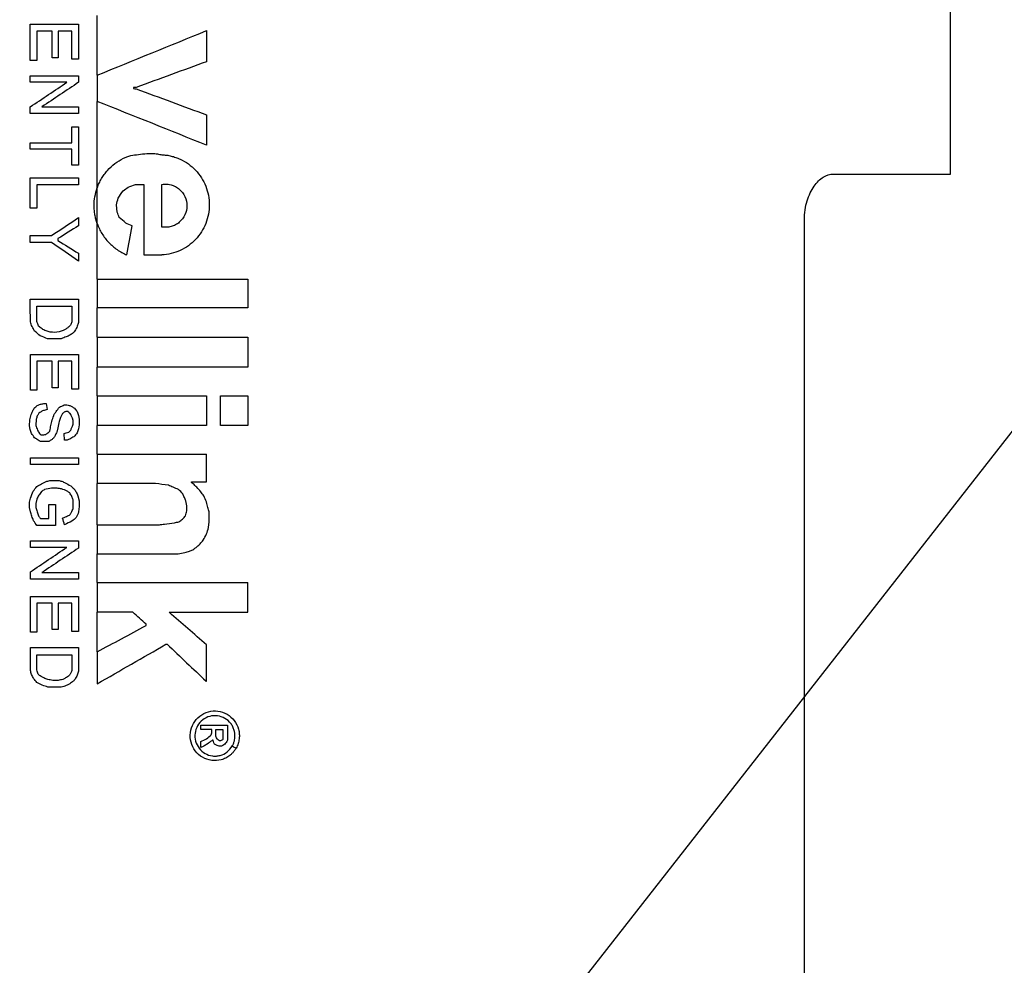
# Model space of a CAD drawing. Header units: millimetres. Extents: x 6 to 273, y 6 to 210.
# Tile 15 of 25: x 149 to 160, y 86 to 97. Entities that reach past the tile are written whole.
import ezdxf

# ---------------------------------------------------------------- set-up
doc = ezdxf.new("R2010")
doc.units = ezdxf.units.MM
doc.layers.add('DIMENSIONS', color=140, linetype='Continuous', lineweight=25)
doc.styles.add('SLDTEXTSTYLE0', font='TXT', dxfattribs={"width": 0.7})
doc.dimstyles.new('SLDDIMSTYLE3', dxfattribs={"dimtxt": 2.158008, "dimasz": 3.302, "dimexe": 0, "dimexo": 0.0625, "dimgap": 0.539502, "dimtad": 0, "dimtih": 1, "dimtoh": 1, "dimlfac": 1.5, "dimrnd": 1e-09, "dimzin": 12, "dimdsep": 46, "dimtxsty": 'SLDTEXTSTYLE0', "dimsah": 1, "dimcen": 0, "dimadec": 0, "dimazin": 3, "dimtfac": 1, "dimtofl": 0, "dimtmove": 0, "dimatfit": 3, "dimfxl": 0, "dimfrac": 2, "dimtolj": 1, "dimtzin": 12, "dimarcsym": 0})

# ---------------------------------------------------------------- blocks, each defined once
blk = doc.blocks.new('_D_5')
at = {"layer": 'DIMENSIONS'}
for p, q in [((172.786, 100.037), (172.061, 100.037)), ((172.061, 100.037), (172.061, 96.607)), ((179.198, 100.037), (179.923, 100.037)), ((179.923, 100.037), (179.923, 96.607)), ((172.061, 96.607), (172.786, 96.607)), ((179.923, 96.607), (179.198, 96.607)), ((150.877, 80.013), (162.754, 95.188)), ((162.754, 95.188), (167.194, 95.188))]:
    blk.add_line(p, q, dxfattribs=at)
blk.add_solid([(150.877, 80.013), (153.312, 82.3), (152.512, 82.926)], dxfattribs=at)
at = {"layer": 'DIMENSIONS', "char_height": 2.1167, "attachment_point": 1, "style": 'SLDTEXTSTYLE0'}
for s, insert in [('%%c', (172.054, 103.249)), ('4.2', (175.312, 103.249)), ('0.17', (172.786, 99.336)), ('THROUGH', (168.782, 95.423)), ('ALL', (173.456, 91.993))]:
    blk.add_mtext(s, dxfattribs=dict(at, insert=insert))

msp = doc.modelspace()

# ---------------------------------------------------------------- linework, layer by layer
for p, q in [((159.5138, 94.7855), (159.5138, 105.3688)), ((149.2696, 96.4542), (149.8069, 96.4542)), ((149.2696, 96.0484), (149.2696, 96.4542)), ((149.8069, 96.4542), (149.8069, 96.0635)), ((150.0142, 95.8854), (150.0142, 96.5501)), ((149.5135, 96.3743), (149.343, 96.3743)), ((149.343, 96.3743), (149.343, 96.0484)), ((149.5135, 96.0787), (149.5135, 96.3743)), ((149.5784, 96.3743), (149.5784, 96.0787)), ((149.7333, 96.3743), (149.5784, 96.3743)), ((149.7333, 96.0635), (149.7333, 96.3743)), ((151.2319, 96.3806), (151.2319, 96.0351)), ((149.343, 96.0484), (149.2696, 96.0484)), ((149.5784, 96.0787), (149.5135, 96.0787)), ((149.8069, 96.0635), (149.7333, 96.0635)), ((149.2696, 95.879), (149.8069, 95.879)), ((149.2696, 95.8057), (149.2696, 95.879)), ((149.6766, 95.8057), (149.2696, 95.8057)), ((149.8069, 95.879), (149.8069, 95.8057)), ((150.0142, 95.8854), (150.0142, 95.5936)), ((150.448, 95.7492), (150.4193, 95.7492)), ((150.4193, 95.7492), (150.4193, 95.736)), ((150.0142, 94.6311), (150.0142, 95.5936)), ((149.2696, 95.4592), (149.2696, 95.5329)), ((149.3996, 95.5329), (149.8069, 95.5329)), ((149.8069, 95.5329), (149.8069, 95.4592)), ((149.8069, 95.4592), (149.2696, 95.4592)), ((151.2319, 95.4432), (151.2319, 95.105)), ((149.7333, 95.3114), (149.8069, 95.3114)), ((149.7333, 95.1342), (149.7333, 95.3114)), ((149.8069, 95.3114), (149.8069, 94.8848)), ((149.2696, 95.1342), (149.7333, 95.1342)), ((149.2696, 95.0608), (149.2696, 95.1342)), ((149.7333, 95.0608), (149.2696, 95.0608)), ((149.7333, 94.8848), (149.7333, 95.0608)), ((150.5664, 95.0143), (150.6557, 95.0143)), ((149.8069, 94.8848), (149.7333, 94.8848)), ((149.2696, 94.7442), (149.8069, 94.7442)), ((149.2696, 94.406), (149.2696, 94.7442)), ((149.8069, 94.7442), (149.8069, 94.6642)), ((158.2066, 94.7855), (159.5138, 94.7855)), ((149.343, 94.6642), (149.343, 94.406)), ((149.8069, 94.6642), (149.343, 94.6642)), ((150.0142, 94.2338), (150.0142, 94.6311)), ((150.4391, 94.6695), (150.5339, 94.6695)), ((150.5339, 94.6695), (150.5339, 93.8851)), ((150.7324, 94.1959), (150.7324, 94.6695)), ((149.343, 94.406), (149.2696, 94.406)), ((150.2373, 94.3609), (150.2273, 94.4427)), ((149.8069, 94.3006), (149.8069, 94.2102)), ((157.8864, 69.3855), (157.8864, 94.2775)), ((150.0142, 93.6169), (150.0142, 94.2338)), ((149.2696, 94.1018), (149.5057, 94.1018)), ((149.2696, 94.0218), (149.2696, 94.1018)), ((149.5767, 94.0664), (149.5767, 94.0456)), ((149.5057, 94.0218), (149.2696, 94.0218)), ((149.8069, 93.9039), (149.8069, 93.8148)), ((150.5339, 93.8851), (150.7324, 93.8851)), ((150.0142, 93.6169), (150.0142, 93.2962)), ((150.0142, 93.6169), (151.6917, 93.6169)), ((151.6917, 93.6169), (151.6917, 93.2962)), ((149.2696, 93.3948), (149.8069, 93.3948)), ((149.2696, 93.3142), (149.2696, 93.3948)), ((149.8069, 93.3948), (149.8069, 93.1318)), ((149.2702, 93.1396), (149.2696, 93.3142)), ((149.343, 93.3142), (149.7333, 93.3142)), ((149.343, 93.1457), (149.343, 93.3142)), ((149.7333, 93.3142), (149.7333, 93.1396)), ((150.0142, 92.9693), (150.0142, 93.2962)), ((151.6917, 93.2962), (150.0142, 93.2962)), ((149.6122, 92.9535), (149.4617, 92.9535)), ((150.0142, 92.9693), (150.0142, 92.6363)), ((150.0142, 92.9693), (151.6917, 92.9693)), ((151.6917, 92.9693), (151.6917, 92.6363)), ((149.2702, 92.7766), (149.8069, 92.7766)), ((149.2702, 92.3791), (149.2702, 92.7766)), ((149.8069, 92.7766), (149.8069, 92.3934)), ((149.343, 92.7042), (149.343, 92.3791)), ((149.5135, 92.7042), (149.343, 92.7042)), ((149.5135, 92.4085), (149.5135, 92.7042)), ((149.5784, 92.7042), (149.5784, 92.4085)), ((149.7333, 92.7042), (149.5784, 92.7042)), ((149.7333, 92.3934), (149.7333, 92.7042)), ((150.0142, 92.3184), (150.0142, 92.6363)), ((151.6917, 92.6363), (150.0142, 92.6363)), ((149.5784, 92.4085), (149.5135, 92.4085)), ((149.343, 92.3791), (149.2702, 92.3791)), ((149.8069, 92.3934), (149.7333, 92.3934)), ((150.0142, 92.3184), (150.0142, 91.9882)), ((150.0142, 92.3184), (151.2319, 92.3184)), ((151.2319, 92.3184), (151.2319, 91.9882)), ((151.3871, 91.9882), (151.3871, 92.3184)), ((151.3871, 92.3184), (151.6917, 92.3184)), ((151.6917, 92.3184), (151.6917, 91.9882)), ((149.419, 92.2313), (149.4452, 92.2313)), ((149.4452, 92.2313), (149.4563, 92.1664)), ((149.648, 92.2161), (149.6766, 92.2161)), ((149.6891, 92.1425), (149.6651, 92.1425)), ((149.7479, 92.0438), (149.7399, 92.0681)), ((149.8069, 92.0996), (149.8121, 92.0566)), ((149.2618, 91.9839), (149.264, 92.0494)), ((149.2686, 91.9434), (149.2618, 91.9839)), ((149.3339, 92.0566), (149.3316, 91.9882)), ((149.5756, 91.9636), (149.5642, 91.9134)), ((149.7429, 91.993), (149.7479, 92.0032)), ((149.7479, 92.0032), (149.7479, 92.0438)), ((149.8121, 91.9963), (149.8069, 91.9505)), ((149.8121, 92.0566), (149.8121, 91.9963)), ((150.0142, 91.6696), (150.0142, 91.9882)), ((151.2319, 91.9882), (150.0142, 91.9882)), ((151.6917, 91.9882), (151.3871, 91.9882)), ((149.3891, 91.8855), (149.419, 91.8855)), ((149.6513, 91.8261), (149.6448, 91.8999)), ((149.4751, 91.8105), (149.3814, 91.8105)), ((149.6795, 91.8261), (149.6513, 91.8261)), ((149.2702, 91.5531), (149.2702, 91.6276)), ((149.2702, 91.6276), (149.8069, 91.6276)), ((149.8069, 91.6276), (149.8069, 91.5531)), ((150.0142, 91.6696), (150.0142, 91.3428)), ((150.0142, 91.6696), (151.2319, 91.6696)), ((151.2319, 91.3623), (151.2319, 91.6696)), ((149.8069, 91.5531), (149.2702, 91.5531)), ((149.4996, 91.3766), (149.5784, 91.3766)), ((150.0142, 90.8842), (150.0142, 91.3428)), ((150.6632, 91.3428), (150.0142, 91.3428)), ((151.0634, 91.3623), (151.2319, 91.3623)), ((151.0634, 91.3542), (151.0634, 91.3623)), ((149.5688, 91.2905), (149.5057, 91.2905)), ((149.8004, 91.2042), (149.8121, 91.1491)), ((149.2618, 91.1331), (149.2702, 91.1809)), ((149.2618, 91.0751), (149.2618, 91.1331)), ((149.3404, 91.1684), (149.332, 91.1206)), ((149.332, 91.1206), (149.332, 91.0751)), ((149.4764, 91.1095), (149.5494, 91.1095)), ((149.4764, 90.9531), (149.4764, 91.1095)), ((149.5494, 91.1095), (149.5494, 90.8747)), ((149.7472, 91.0652), (149.7472, 91.16)), ((149.8121, 91.0879), (149.8069, 91.0255)), ((149.8121, 91.1491), (149.8121, 91.0879)), ((151.0132, 91.0938), (151.0021, 91.1491)), ((151.0132, 91.039), (151.0132, 91.0938)), ((149.2702, 91.0291), (149.2618, 91.0751)), ((151.2597, 90.9153), (151.2597, 91.0255)), ((149.5494, 90.8747), (149.343, 90.8747)), ((149.3814, 90.9531), (149.4764, 90.9531)), ((150.0142, 90.8842), (150.7067, 90.8842)), ((150.0142, 90.8842), (150.0142, 90.5599)), ((151.2535, 90.8531), (151.2597, 90.9153)), ((149.2702, 90.7052), (149.8069, 90.7052)), ((149.2702, 90.632), (149.2702, 90.7052)), ((149.8069, 90.7052), (149.8069, 90.6245)), ((149.6746, 90.632), (149.2702, 90.632)), ((150.0137, 90.241), (150.0142, 90.5599)), ((150.0142, 90.5599), (150.9155, 90.5599)), ((149.2702, 90.2784), (149.2702, 90.3586)), ((149.3996, 90.3515), (149.8069, 90.3515)), ((149.8069, 90.3515), (149.8069, 90.2784)), ((149.8069, 90.2784), (149.2702, 90.2784)), ((150.0137, 90.241), (150.0142, 89.9096)), ((151.6917, 89.9096), (151.6917, 90.241)), ((149.2702, 90.0865), (149.8069, 90.0865)), ((149.2702, 89.6892), (149.2702, 90.0865)), ((149.343, 90.0127), (149.343, 89.6892)), ((149.5123, 90.0127), (149.343, 90.0127)), ((149.5123, 89.7182), (149.5123, 90.0127)), ((149.5784, 90.0127), (149.5784, 89.7182)), ((149.7333, 90.0127), (149.5784, 90.0127)), ((149.7333, 89.696), (149.7333, 90.0127)), ((149.8069, 90.0865), (149.8069, 89.696)), ((150.0137, 89.4694), (150.0142, 89.9096)), ((150.8134, 89.9096), (151.6917, 89.9096)), ((150.5576, 89.762), (150.5576, 89.7758)), ((149.343, 89.6892), (149.2702, 89.6892)), ((149.5784, 89.7182), (149.5123, 89.7182)), ((149.8069, 89.696), (149.7333, 89.696)), ((150.779, 89.5541), (150.7934, 89.5541)), ((151.2319, 89.1431), (151.2319, 89.548)), ((149.2702, 89.519), (149.8069, 89.519)), ((149.2702, 89.4381), (149.2702, 89.519)), ((149.2709, 89.2617), (149.2702, 89.4381)), ((149.343, 89.4381), (149.7333, 89.4381)), ((149.343, 89.2681), (149.343, 89.4381)), ((149.7333, 89.4381), (149.7333, 89.2681)), ((149.8069, 89.519), (149.8069, 89.2545)), ((150.0137, 89.4694), (150.0142, 89.1142)), ((149.5784, 89.1523), (149.519, 89.1523)), ((151.2257, 89.1431), (151.2319, 89.1431)), ((149.6122, 89.0773), (149.4639, 89.0773)), ((151.1672, 88.6556), (151.4651, 88.6556)), ((151.1672, 88.6043), (151.1672, 88.6556)), ((151.2912, 88.6043), (151.1672, 88.6043)), ((151.2912, 88.5672), (151.2912, 88.6043)), ((151.3349, 88.6043), (151.414, 88.6043)), ((151.3349, 88.5311), (151.3349, 88.6043)), ((151.414, 88.6043), (151.414, 88.4949)), ((151.4651, 88.6556), (151.4649, 88.4869)), ((151.1672, 88.4058), (151.1672, 88.4723)), ((151.3061, 88.4869), (151.2992, 88.4869)), ((151.3079, 88.4723), (151.3061, 88.4869)), ((151.3412, 88.5128), (151.3349, 88.5311)), ((151.3871, 88.4796), (151.3757, 88.4796)), ((151.3963, 88.4207), (151.3709, 88.4207))]:
    msp.add_line(p, q)
at = {"flags": 128}
for points in [[(150.0137, 90.241), (150.2245, 90.241), (150.4353, 90.241), (150.6458, 90.241), (150.856, 90.241), (151.0658, 90.241), (151.2751, 90.241), (151.4838, 90.241), (151.6917, 90.241)], [(150.4091, 89.9096), (150.3597, 89.9096), (150.3104, 89.9096), (150.2611, 89.9096), (150.2117, 89.9096), (150.1623, 89.9096), (150.113, 89.9096), (150.0636, 89.9096), (150.0142, 89.9096)]]:
    msp.add_lwpolyline(points, dxfattribs=at)
for points in [[(150.0142, 95.8854), (150.4213, 96.0505), (150.8283, 96.2156), (151.2319, 96.3806)], [(151.2319, 96.0351), (150.9717, 95.9398), (150.7101, 95.8445), (150.448, 95.7492)], [(149.2696, 95.5329), (149.4051, 95.6238), (149.5408, 95.7148), (149.6766, 95.8057)], [(149.8069, 95.8057), (149.6711, 95.7148), (149.5352, 95.6238), (149.3996, 95.5329)], [(150.4193, 95.736), (150.4289, 95.7351), (150.4384, 95.7341), (150.448, 95.7331)], [(150.448, 95.7331), (150.7101, 95.6365), (150.9717, 95.5399), (151.2319, 95.4432)], [(151.2319, 95.105), (150.8283, 95.2679), (150.4213, 95.4307), (150.0142, 95.5936)], [(150.3073, 94.9628), (150.3197, 94.9672), (150.3321, 94.9716), (150.3444, 94.976)], [(150.3444, 94.976), (150.3593, 94.9816), (150.3742, 94.9871), (150.3891, 94.9927)], [(150.3891, 94.9927), (150.4169, 94.9961), (150.4447, 94.9995), (150.4725, 95.0029)], [(150.4725, 95.0029), (150.5038, 95.0067), (150.5351, 95.0105), (150.5664, 95.0143)], [(150.6557, 95.0143), (150.6743, 95.0109), (150.6929, 95.0075), (150.7115, 95.0042)], [(150.7115, 95.0042), (150.7184, 95.0029), (150.7254, 95.0016), (150.7324, 95.0003)], [(150.2472, 94.5182), (150.2659, 94.5449), (150.2846, 94.5717), (150.3032, 94.5984)], [(150.3032, 94.5984), (150.3219, 94.6122), (150.3405, 94.6259), (150.3592, 94.6397)], [(150.3592, 94.6397), (150.3858, 94.6496), (150.4125, 94.6596), (150.4391, 94.6695)], [(150.2273, 94.4427), (150.234, 94.4679), (150.2406, 94.493), (150.2472, 94.5182)], [(149.5057, 94.1018), (149.6061, 94.1681), (149.7065, 94.2343), (149.8069, 94.3006)], [(150.2598, 94.3006), (150.2523, 94.3207), (150.2448, 94.3408), (150.2373, 94.3609)], [(150.3312, 94.2405), (150.3074, 94.2606), (150.2836, 94.2806), (150.2598, 94.3006)], [(149.8069, 94.2102), (149.7302, 94.1623), (149.6534, 94.1143), (149.5767, 94.0664)], [(150.4035, 94.2102), (150.3794, 94.2203), (150.3553, 94.2304), (150.3312, 94.2405)], [(150.3444, 93.8851), (150.3641, 93.9935), (150.3838, 94.1018), (150.4035, 94.2102)], [(149.5767, 94.0456), (149.6534, 93.9983), (149.7302, 93.9511), (149.8069, 93.9039)], [(149.8069, 93.8148), (149.7065, 93.8838), (149.6061, 93.9528), (149.5057, 94.0218)], [(149.2894, 93.088), (149.283, 93.1052), (149.2766, 93.1224), (149.2702, 93.1396)], [(149.3173, 93.0385), (149.308, 93.055), (149.2987, 93.0715), (149.2894, 93.088)], [(149.3607, 93.0934), (149.3548, 93.1109), (149.3489, 93.1283), (149.343, 93.1457)], [(149.7333, 93.1396), (149.7279, 93.1273), (149.7224, 93.115), (149.717, 93.1026)], [(149.8069, 93.1318), (149.8018, 93.119), (149.7966, 93.1062), (149.7915, 93.0934)], [(149.3803, 92.9837), (149.3593, 93.0019), (149.3383, 93.0202), (149.3173, 93.0385)], [(149.4617, 92.9535), (149.4346, 92.9636), (149.4074, 92.9736), (149.3803, 92.9837)], [(149.6701, 92.9752), (149.6508, 92.968), (149.6315, 92.9608), (149.6122, 92.9535)], [(149.2942, 92.1433), (149.3, 92.1552), (149.3059, 92.167), (149.3117, 92.1789)], [(149.3117, 92.1789), (149.3234, 92.1891), (149.3351, 92.1993), (149.3468, 92.2095)], [(149.3468, 92.2095), (149.3583, 92.2146), (149.3698, 92.2198), (149.3814, 92.2249)], [(149.3814, 92.2249), (149.3939, 92.2271), (149.4064, 92.2292), (149.419, 92.2313)], [(149.5571, 92.1433), (149.569, 92.1594), (149.581, 92.1754), (149.5929, 92.1915)], [(149.5929, 92.1915), (149.6113, 92.1997), (149.6297, 92.2079), (149.648, 92.2161)], [(149.6766, 92.2161), (149.685, 92.2146), (149.6933, 92.2131), (149.7016, 92.2116)], [(149.7016, 92.2116), (149.7122, 92.208), (149.7228, 92.2043), (149.7333, 92.2007)], [(149.7333, 92.2007), (149.7431, 92.1934), (149.7528, 92.1862), (149.7626, 92.1789)], [(149.7626, 92.1789), (149.7722, 92.167), (149.7818, 92.1552), (149.7915, 92.1433)], [(149.264, 92.0494), (149.2685, 92.0696), (149.2731, 92.0897), (149.2776, 92.1098)], [(149.2776, 92.1098), (149.2831, 92.121), (149.2887, 92.1321), (149.2942, 92.1433)], [(149.3468, 92.0941), (149.3425, 92.0816), (149.3382, 92.0691), (149.3339, 92.0566)], [(149.3662, 92.1255), (149.3597, 92.115), (149.3533, 92.1046), (149.3468, 92.0941)], [(149.3966, 92.1467), (149.3864, 92.1396), (149.3763, 92.1326), (149.3662, 92.1255)], [(149.4342, 92.1591), (149.4217, 92.155), (149.4091, 92.1508), (149.3966, 92.1467)], [(149.4563, 92.1664), (149.4489, 92.164), (149.4416, 92.1616), (149.4342, 92.1591)], [(149.5135, 92.0494), (149.521, 92.0713), (149.5286, 92.0932), (149.5361, 92.1151)], [(149.5361, 92.1151), (149.5431, 92.1245), (149.5501, 92.1339), (149.5571, 92.1433)], [(149.6058, 92.0753), (149.6011, 92.0616), (149.5963, 92.0479), (149.5916, 92.0341)], [(149.6145, 92.0929), (149.6116, 92.087), (149.6087, 92.0812), (149.6058, 92.0753)], [(149.6286, 92.1216), (149.6239, 92.112), (149.6192, 92.1024), (149.6145, 92.0929)], [(149.653, 92.1385), (149.6449, 92.1329), (149.6368, 92.1272), (149.6286, 92.1216)], [(149.6651, 92.1425), (149.6611, 92.1412), (149.657, 92.1399), (149.653, 92.1385)], [(149.7119, 92.1198), (149.7043, 92.1273), (149.6967, 92.1349), (149.6891, 92.1425)], [(149.7259, 92.0996), (149.7212, 92.1063), (149.7165, 92.113), (149.7119, 92.1198)], [(149.7399, 92.0681), (149.7352, 92.0786), (149.7306, 92.0891), (149.7259, 92.0996)], [(149.7915, 92.1433), (149.7966, 92.1287), (149.8018, 92.1142), (149.8069, 92.0996)], [(149.3316, 91.9882), (149.3372, 91.9712), (149.3428, 91.9542), (149.3484, 91.9372)], [(149.4855, 91.9261), (149.4902, 91.9468), (149.4949, 91.9675), (149.4996, 91.9882)], [(149.4996, 91.9882), (149.5042, 92.0086), (149.5088, 92.029), (149.5135, 92.0494)], [(149.5916, 92.0341), (149.5863, 92.0106), (149.5809, 91.9871), (149.5756, 91.9636)], [(149.7189, 91.9347), (149.7237, 91.9448), (149.7285, 91.955), (149.7333, 91.9652)], [(149.7333, 91.9652), (149.7365, 91.9745), (149.7397, 91.9838), (149.7429, 91.993)], [(149.2831, 91.8995), (149.2783, 91.9141), (149.2735, 91.9287), (149.2686, 91.9434)], [(149.3173, 91.8502), (149.3059, 91.8667), (149.2945, 91.8831), (149.2831, 91.8995)], [(149.3562, 91.8261), (149.3432, 91.8342), (149.3302, 91.8422), (149.3173, 91.8502)], [(149.3484, 91.9372), (149.3557, 91.9246), (149.363, 91.912), (149.3704, 91.8995)], [(149.3704, 91.8995), (149.3766, 91.8948), (149.3829, 91.8901), (149.3891, 91.8855)], [(149.419, 91.8855), (149.4268, 91.8864), (149.4347, 91.8874), (149.4425, 91.8883)], [(149.4425, 91.8883), (149.4446, 91.8899), (149.4466, 91.8916), (149.4486, 91.8933)], [(149.4486, 91.8933), (149.4537, 91.8974), (149.4588, 91.9016), (149.4639, 91.9057)], [(149.4639, 91.9057), (149.4671, 91.9071), (149.4703, 91.9086), (149.4735, 91.91)], [(149.4735, 91.91), (149.4775, 91.9154), (149.4815, 91.9207), (149.4855, 91.9261)], [(149.5283, 91.8481), (149.5208, 91.8416), (149.5133, 91.835), (149.5057, 91.8285)], [(149.5466, 91.8777), (149.5405, 91.8679), (149.5344, 91.858), (149.5283, 91.8481)], [(149.5642, 91.9134), (149.5583, 91.9015), (149.5525, 91.8896), (149.5466, 91.8777)], [(149.6448, 91.8999), (149.6525, 91.9019), (149.6602, 91.9038), (149.668, 91.9057)], [(149.668, 91.9057), (149.6778, 91.9083), (149.6877, 91.9108), (149.6976, 91.9134)], [(149.6976, 91.9134), (149.7047, 91.9205), (149.7118, 91.9276), (149.7189, 91.9347)], [(149.7544, 91.863), (149.7393, 91.8542), (149.7243, 91.8455), (149.7093, 91.8367)], [(149.7915, 91.9057), (149.7791, 91.8915), (149.7668, 91.8773), (149.7544, 91.863)], [(149.8069, 91.9505), (149.8018, 91.9356), (149.7966, 91.9206), (149.7915, 91.9057)], [(149.3814, 91.8105), (149.373, 91.8157), (149.3646, 91.8209), (149.3562, 91.8261)], [(149.5057, 91.8285), (149.4955, 91.8225), (149.4853, 91.8165), (149.4751, 91.8105)], [(149.7093, 91.8367), (149.6994, 91.8332), (149.6894, 91.8296), (149.6795, 91.8261)], [(149.3023, 91.2559), (149.3151, 91.2736), (149.3279, 91.2912), (149.3408, 91.3089)], [(149.3408, 91.3089), (149.359, 91.3193), (149.3772, 91.3297), (149.3954, 91.3401)], [(149.3954, 91.3401), (149.4146, 91.349), (149.4339, 91.3579), (149.4531, 91.3667)], [(149.4531, 91.3667), (149.4686, 91.37), (149.4841, 91.3733), (149.4996, 91.3766)], [(149.5784, 91.3766), (149.5928, 91.3738), (149.6073, 91.371), (149.6218, 91.3682)], [(149.6218, 91.3682), (149.6337, 91.362), (149.6456, 91.3557), (149.6575, 91.3494)], [(149.6575, 91.3494), (149.678, 91.3386), (149.6984, 91.3279), (149.7189, 91.3171)], [(149.7189, 91.3171), (149.7317, 91.3056), (149.7445, 91.2941), (149.7573, 91.2825)], [(150.8064, 91.3229), (150.7587, 91.3295), (150.711, 91.3362), (150.6632, 91.3428)], [(150.8595, 91.3009), (150.8418, 91.3082), (150.8241, 91.3155), (150.8064, 91.3229)], [(150.9196, 91.2759), (150.8996, 91.2843), (150.8795, 91.2926), (150.8595, 91.3009)], [(151.0815, 91.3401), (151.0754, 91.3448), (151.0694, 91.3495), (151.0634, 91.3542)], [(151.1228, 91.3009), (151.109, 91.3139), (151.0952, 91.327), (151.0815, 91.3401)], [(151.1666, 91.251), (151.152, 91.2676), (151.1374, 91.2843), (151.1228, 91.3009)], [(149.2702, 91.1809), (149.2809, 91.2059), (149.2916, 91.2309), (149.3023, 91.2559)], [(149.3631, 91.2115), (149.3555, 91.1971), (149.348, 91.1827), (149.3404, 91.1684)], [(149.3928, 91.2523), (149.3829, 91.2387), (149.373, 91.2251), (149.3631, 91.2115)], [(149.4273, 91.2759), (149.4158, 91.2681), (149.4043, 91.2602), (149.3928, 91.2523)], [(149.5057, 91.2905), (149.4796, 91.2856), (149.4535, 91.2808), (149.4273, 91.2759)], [(149.6174, 91.2818), (149.6012, 91.2847), (149.585, 91.2876), (149.5688, 91.2905)], [(149.6795, 91.2588), (149.6588, 91.2665), (149.6381, 91.2741), (149.6174, 91.2818)], [(149.7093, 91.2371), (149.6994, 91.2443), (149.6894, 91.2515), (149.6795, 91.2588)], [(149.7319, 91.1974), (149.7244, 91.2106), (149.7168, 91.2238), (149.7093, 91.2371)], [(149.7472, 91.16), (149.7421, 91.1725), (149.737, 91.1849), (149.7319, 91.1974)], [(149.7573, 91.2825), (149.7645, 91.272), (149.7717, 91.2615), (149.7788, 91.251)], [(149.7788, 91.251), (149.786, 91.2354), (149.7932, 91.2198), (149.8004, 91.2042)], [(150.967, 91.2276), (150.9512, 91.2437), (150.9354, 91.2598), (150.9196, 91.2759)], [(150.9846, 91.1884), (150.9787, 91.2014), (150.9729, 91.2145), (150.967, 91.2276)], [(151.2019, 91.2042), (151.1901, 91.2198), (151.1784, 91.2354), (151.1666, 91.251)], [(151.2319, 91.1369), (151.2219, 91.1593), (151.2119, 91.1818), (151.2019, 91.2042)], [(151.0021, 91.1491), (150.9963, 91.1622), (150.9904, 91.1753), (150.9846, 91.1884)], [(151.2473, 91.0751), (151.2422, 91.0957), (151.2371, 91.1163), (151.2319, 91.1369)], [(149.2863, 90.978), (149.2809, 90.9951), (149.2756, 91.0121), (149.2702, 91.0291)], [(149.3067, 90.9281), (149.2999, 90.9447), (149.2931, 90.9614), (149.2863, 90.978)], [(149.332, 91.0751), (149.3368, 91.0598), (149.3416, 91.0445), (149.3464, 91.0291)], [(149.3464, 91.0291), (149.3512, 91.0138), (149.356, 90.9986), (149.3608, 90.9833)], [(149.3608, 90.9833), (149.3676, 90.9732), (149.3745, 90.9631), (149.3814, 90.9531)], [(149.6448, 90.9628), (149.6503, 90.9654), (149.6558, 90.9679), (149.6613, 90.9705)], [(149.6613, 90.9705), (149.6766, 90.9775), (149.6918, 90.9845), (149.7071, 90.9916)], [(149.7071, 90.9916), (149.7134, 91.0002), (149.7196, 91.0088), (149.7259, 91.0173)], [(149.7259, 91.0173), (149.729, 91.0257), (149.7321, 91.0341), (149.7352, 91.0424)], [(149.7352, 91.0424), (149.7392, 91.05), (149.7432, 91.0576), (149.7472, 91.0652)], [(149.8069, 91.0255), (149.7984, 91.0055), (149.7899, 90.9856), (149.7813, 90.9656)], [(150.9645, 90.9451), (150.9751, 90.9578), (150.9858, 90.9706), (150.9964, 90.9833)], [(150.9964, 90.9833), (151.002, 91.0019), (151.0076, 91.0204), (151.0132, 91.039)], [(151.2597, 91.0255), (151.2556, 91.042), (151.2515, 91.0586), (151.2473, 91.0751)], [(149.343, 90.8747), (149.3309, 90.8925), (149.3188, 90.9103), (149.3067, 90.9281)], [(149.6286, 90.9554), (149.634, 90.9579), (149.6394, 90.9603), (149.6448, 90.9628)], [(149.6513, 90.8842), (149.6438, 90.9079), (149.6362, 90.9317), (149.6286, 90.9554)], [(149.7333, 90.922), (149.706, 90.9094), (149.6787, 90.8968), (149.6513, 90.8842)], [(149.7813, 90.9656), (149.7653, 90.9511), (149.7493, 90.9366), (149.7333, 90.922)], [(150.7067, 90.8842), (150.7252, 90.8866), (150.7436, 90.8891), (150.7621, 90.8915)], [(150.7621, 90.8915), (150.7994, 90.8964), (150.8366, 90.9013), (150.8738, 90.9062)], [(150.8738, 90.9062), (150.8901, 90.9095), (150.9065, 90.9128), (150.9228, 90.9161)], [(150.9228, 90.9161), (150.9367, 90.9258), (150.9506, 90.9355), (150.9645, 90.9451)], [(151.1949, 90.7131), (151.2072, 90.7358), (151.2196, 90.7585), (151.2319, 90.7812)], [(151.2319, 90.7812), (151.2391, 90.8052), (151.2463, 90.8291), (151.2535, 90.8531)], [(151.1285, 90.6399), (151.1386, 90.6499), (151.1487, 90.6599), (151.1587, 90.6699)], [(151.1587, 90.6699), (151.1708, 90.6843), (151.1828, 90.6987), (151.1949, 90.7131)], [(149.2702, 90.3586), (149.4048, 90.4498), (149.5397, 90.5409), (149.6746, 90.632)], [(149.8069, 90.6245), (149.6711, 90.5335), (149.5352, 90.4425), (149.3996, 90.3515)], [(150.9155, 90.5599), (150.9406, 90.565), (150.9657, 90.5701), (150.9908, 90.5751)], [(150.9908, 90.5751), (151.0079, 90.5795), (151.025, 90.5838), (151.0421, 90.5881)], [(151.0421, 90.5881), (151.0537, 90.5934), (151.0653, 90.5986), (151.0769, 90.6039)], [(151.0769, 90.6039), (151.0941, 90.6159), (151.1113, 90.6279), (151.1285, 90.6399)], [(150.5576, 89.7758), (150.5081, 89.8204), (150.4586, 89.865), (150.4091, 89.9096)], [(151.2319, 89.548), (151.0928, 89.6686), (150.9532, 89.7891), (150.8134, 89.9096)], [(150.0137, 89.4694), (150.1951, 89.5669), (150.3765, 89.6644), (150.5576, 89.762)], [(150.0142, 89.1142), (150.2694, 89.2608), (150.5246, 89.4075), (150.779, 89.5541)], [(150.7934, 89.5541), (150.9378, 89.4171), (151.082, 89.2801), (151.2257, 89.1431)], [(149.2831, 89.2175), (149.279, 89.2322), (149.2749, 89.2469), (149.2709, 89.2617)], [(149.3067, 89.1731), (149.2988, 89.1879), (149.2909, 89.2027), (149.2831, 89.2175)], [(149.3562, 89.2196), (149.3518, 89.2358), (149.3474, 89.2519), (149.343, 89.2681)], [(149.3891, 89.1955), (149.3781, 89.2035), (149.3672, 89.2116), (149.3562, 89.2196)], [(149.7205, 89.2372), (149.7152, 89.2278), (149.71, 89.2184), (149.7047, 89.2089)], [(149.7333, 89.2681), (149.729, 89.2578), (149.7248, 89.2475), (149.7205, 89.2372)], [(149.8069, 89.2545), (149.8018, 89.2393), (149.7966, 89.2241), (149.7915, 89.2089)], [(149.343, 89.13), (149.3309, 89.1444), (149.3188, 89.1587), (149.3067, 89.1731)], [(149.4032, 89.0979), (149.3831, 89.1086), (149.3631, 89.1193), (149.343, 89.13)], [(149.419, 89.1789), (149.409, 89.1844), (149.3991, 89.1899), (149.3891, 89.1955)], [(149.4639, 89.1613), (149.4489, 89.1671), (149.434, 89.173), (149.419, 89.1789)], [(149.519, 89.1523), (149.5006, 89.1553), (149.4823, 89.1583), (149.4639, 89.1613)], [(149.6299, 89.1613), (149.6128, 89.1583), (149.5956, 89.1553), (149.5784, 89.1523)], [(149.6613, 89.1789), (149.6508, 89.173), (149.6404, 89.1671), (149.6299, 89.1613)], [(149.6828, 89.1926), (149.6757, 89.188), (149.6685, 89.1834), (149.6613, 89.1789)], [(149.7093, 89.1135), (149.6994, 89.1091), (149.6894, 89.1047), (149.6795, 89.1003)], [(149.7047, 89.2089), (149.6974, 89.2035), (149.6901, 89.198), (149.6828, 89.1926)], [(149.7472, 89.1431), (149.7345, 89.1332), (149.7219, 89.1234), (149.7093, 89.1135)], [(149.7684, 89.1656), (149.7613, 89.1581), (149.7543, 89.1506), (149.7472, 89.1431)], [(149.7915, 89.2089), (149.7838, 89.1945), (149.7761, 89.18), (149.7684, 89.1656)], [(149.4639, 89.0773), (149.4437, 89.0841), (149.4234, 89.091), (149.4032, 89.0979)], [(149.6429, 89.0858), (149.6326, 89.0829), (149.6224, 89.0801), (149.6122, 89.0773)], [(149.6795, 89.1003), (149.6673, 89.0955), (149.6551, 89.0906), (149.6429, 89.0858)], [(151.2834, 88.546), (151.286, 88.5531), (151.2886, 88.5602), (151.2912, 88.5672)], [(151.1672, 88.4723), (151.1888, 88.4821), (151.2104, 88.4918), (151.2319, 88.5015)], [(151.2319, 88.5015), (151.2491, 88.5164), (151.2663, 88.5312), (151.2834, 88.546)], [(151.2896, 88.4801), (151.2727, 88.4681), (151.2558, 88.4561), (151.239, 88.444)], [(151.2992, 88.4869), (151.296, 88.4847), (151.2928, 88.4824), (151.2896, 88.4801)], [(151.3204, 88.444), (151.3163, 88.4535), (151.3121, 88.4629), (151.3079, 88.4723)], [(151.3547, 88.4935), (151.3502, 88.4999), (151.3457, 88.5064), (151.3412, 88.5128)], [(151.3757, 88.4796), (151.3687, 88.4842), (151.3617, 88.4889), (151.3547, 88.4935)], [(151.4024, 88.4865), (151.3973, 88.4842), (151.3922, 88.4819), (151.3871, 88.4796)], [(151.414, 88.4949), (151.4101, 88.4921), (151.4062, 88.4893), (151.4024, 88.4865)], [(151.451, 88.46), (151.4458, 88.4547), (151.4406, 88.4494), (151.4354, 88.444)], [(151.4649, 88.4869), (151.4603, 88.478), (151.4556, 88.469), (151.451, 88.46)], [(151.2019, 88.4215), (151.1904, 88.4162), (151.1788, 88.411), (151.1672, 88.4058)], [(151.239, 88.444), (151.2266, 88.4365), (151.2143, 88.429), (151.2019, 88.4215)], [(151.3494, 88.4288), (151.3397, 88.4339), (151.3301, 88.4389), (151.3204, 88.444)], [(151.3709, 88.4207), (151.3637, 88.4234), (151.3565, 88.4261), (151.3494, 88.4288)], [(151.414, 88.4288), (151.4081, 88.4261), (151.4022, 88.4234), (151.3963, 88.4207)], [(151.4354, 88.444), (151.4283, 88.4389), (151.4211, 88.4339), (151.414, 88.4288)], [(151.518, 88.423), (151.5322, 88.4148), (151.5463, 88.4066), (151.5605, 88.3984)], [(151.5182, 88.4234), (151.5324, 88.4152), (151.5465, 88.407), (151.5607, 88.3988)]]:
    msp.add_open_spline(points, degree=3)
for points, knots in [([(150.0142, 94.6311), (150.0211, 94.6488), (150.0347, 94.6841), (150.0613, 94.7342), (150.0924, 94.7816), (150.1397, 94.8403), (150.2086, 94.9062), (150.2743, 94.9439), (150.3073, 94.9628)], [0, 0, 0, 0, 0.1257473, 0.2502524, 0.3746727, 0.5001676, 0.7490314, 1, 1, 1, 1]), ([(150.7324, 95.0003), (150.7501, 94.999), (150.7855, 94.9964), (150.8376, 94.9861), (150.8884, 94.9712), (150.9539, 94.9449), (151.0309, 94.9006), (151.1375, 94.8075), (151.2348, 94.6554), (151.2754, 94.4427), (151.2348, 94.2301), (151.1375, 94.078), (151.0308, 93.9848), (150.9387, 93.932), (150.8382, 93.8959), (150.7677, 93.8887), (150.7324, 93.8851)], [0, 0, 0, 0, 0.0315695, 0.0628229, 0.0940465, 0.1255277, 0.1880848, 0.2506894, 0.3754409, 0.5000712, 0.6246857, 0.7494565, 0.8120862, 0.8747337, 0.9370725, 1, 1, 1, 1]), ([(157.8864, 94.2775), (157.8864, 94.3509), (157.8974, 94.4226), (157.9357, 94.5499), (157.9628, 94.6055), (158.0251, 94.6949), (158.06, 94.7286), (158.1329, 94.7742), (158.1696, 94.7855), (158.2066, 94.7855)], [0, 0, 0, 0, 0.25, 0.25, 0.5, 0.5, 0.75, 0.75, 1, 1, 1, 1]), ([(150.0142, 94.2338), (150.009, 94.2498), (149.9986, 94.2816), (149.9881, 94.3311), (149.9816, 94.3815), (149.9788, 94.4491), (149.9848, 94.5341), (150.0044, 94.5987), (150.0142, 94.6311)], [0, 0, 0, 0, 0.124237, 0.248517, 0.3737536, 0.50084, 0.7495104, 1, 1, 1, 1]), ([(150.7324, 94.6695), (150.7441, 94.6711), (150.7673, 94.6741), (150.8024, 94.6722), (150.8422, 94.6646), (150.8857, 94.6477), (150.9435, 94.6087), (150.9979, 94.5375), (151.0211, 94.4327), (150.9979, 94.3279), (150.9435, 94.2568), (150.8857, 94.2177), (150.8369, 94.1989), (150.7848, 94.1901), (150.7499, 94.194), (150.7324, 94.1959)], [0, 0, 0, 0, 0.04248891, 0.08421555, 0.12605551, 0.18832182, 0.25086689, 0.37558543, 0.50006773, 0.62454916, 0.74927068, 0.81176308, 0.87402015, 0.93657908, 1, 1, 1, 1]), ([(150.0142, 94.2338), (150.0217, 94.2145), (150.0367, 94.1761), (150.0664, 94.1219), (150.1014, 94.0709), (150.1549, 94.0085), (150.2331, 93.9397), (150.3072, 93.9033), (150.3444, 93.8851)], [0, 0, 0, 0, 0.1257486, 0.2501394, 0.3745511, 0.5003614, 0.7491664, 1, 1, 1, 1]), ([(149.717, 93.1026), (149.709, 93.0949), (149.6932, 93.0795), (149.6659, 93.0605), (149.6175, 93.0349), (149.5408, 93.0175), (149.4583, 93.032), (149.3989, 93.0612), (149.3735, 93.0826), (149.3607, 93.0934)], [0, 0, 0, 0, 0.0844035, 0.1677146, 0.2513636, 0.5001222, 0.7482117, 0.8731612, 1, 1, 1, 1]), ([(149.7915, 93.0934), (149.7881, 93.0841), (149.7813, 93.0656), (149.7657, 93.0405), (149.7433, 93.0149), (149.7119, 92.9904), (149.6841, 92.9803), (149.6701, 92.9752)], [0, 0, 0, 0, 0.168721, 0.3335344, 0.4990068, 0.7470033, 1, 1, 1, 1]), ([(151.5605, 88.3984), (151.5541, 88.3881), (151.5414, 88.3676), (151.5176, 88.3404), (151.4864, 88.3125), (151.4458, 88.2867), (151.3789, 88.2612), (151.2876, 88.2547), (151.1837, 88.29), (151.1008, 88.3627), (151.0519, 88.4617), (151.0444, 88.5721), (151.0794, 88.677), (151.1516, 88.7604), (151.2498, 88.8097), (151.3591, 88.8173), (151.4629, 88.7821), (151.5453, 88.7096), (151.5858, 88.6268), (151.5979, 88.5556), (151.5961, 88.5013), (151.5847, 88.4479), (151.5687, 88.4152), (151.5607, 88.3988)], [0, 0, 0, 0, 0.0211034, 0.0419508, 0.0629009, 0.0941634, 0.1255079, 0.1879325, 0.2503492, 0.3127698, 0.3751903, 0.43761, 0.5000317, 0.5624546, 0.6248725, 0.6872914, 0.749713, 0.8121336, 0.8745541, 0.905831, 0.9369908, 0.9682755, 1, 1, 1, 1]), ([(151.5182, 88.4234), (151.5237, 88.4343), (151.5344, 88.4555), (151.5442, 88.4896), (151.5486, 88.5242), (151.5472, 88.5593), (151.5398, 88.597), (151.5253, 88.6359), (151.4943, 88.6857), (151.4383, 88.7352), (151.3538, 88.7636), (151.2649, 88.7574), (151.1851, 88.7172), (151.1264, 88.6493), (151.0981, 88.564), (151.1042, 88.4742), (151.1442, 88.3937), (151.2115, 88.3346), (151.2822, 88.3108), (151.3406, 88.309), (151.3977, 88.319), (151.4664, 88.3507), (151.5007, 88.3988), (151.518, 88.423)], [0, 0, 0, 0, 0.0259522, 0.0508587, 0.075341, 0.1000524, 0.1256286, 0.1569475, 0.1883328, 0.2507375, 0.3131386, 0.3755392, 0.437946, 0.5003401, 0.562738, 0.6251404, 0.6875369, 0.7499417, 0.8123457, 0.8436919, 0.8750542, 0.9371555, 1, 1, 1, 1])]:
    msp.add_open_spline(points, degree=3, knots=knots)

# ---------------------------------------------------------------- dimensions: what is measured, and where the dimension line sits
at = {"layer": 'DIMENSIONS'}
dim = msp.add_diameter_dim_2p(p1=(149.1514, 77.808), p2=(150.877, 80.013), text='<>\\PTHROUGH\\PALL', dimstyle='SLDDIMSTYLE3', dxfattribs=at)
dim.commit()
dim.dimension.update_dxf_attribs({"geometry": '_D_5', "text_midpoint": (175.9921, 96.3035), "dimtype": 163})

doc.saveas('drawing.dxf')
